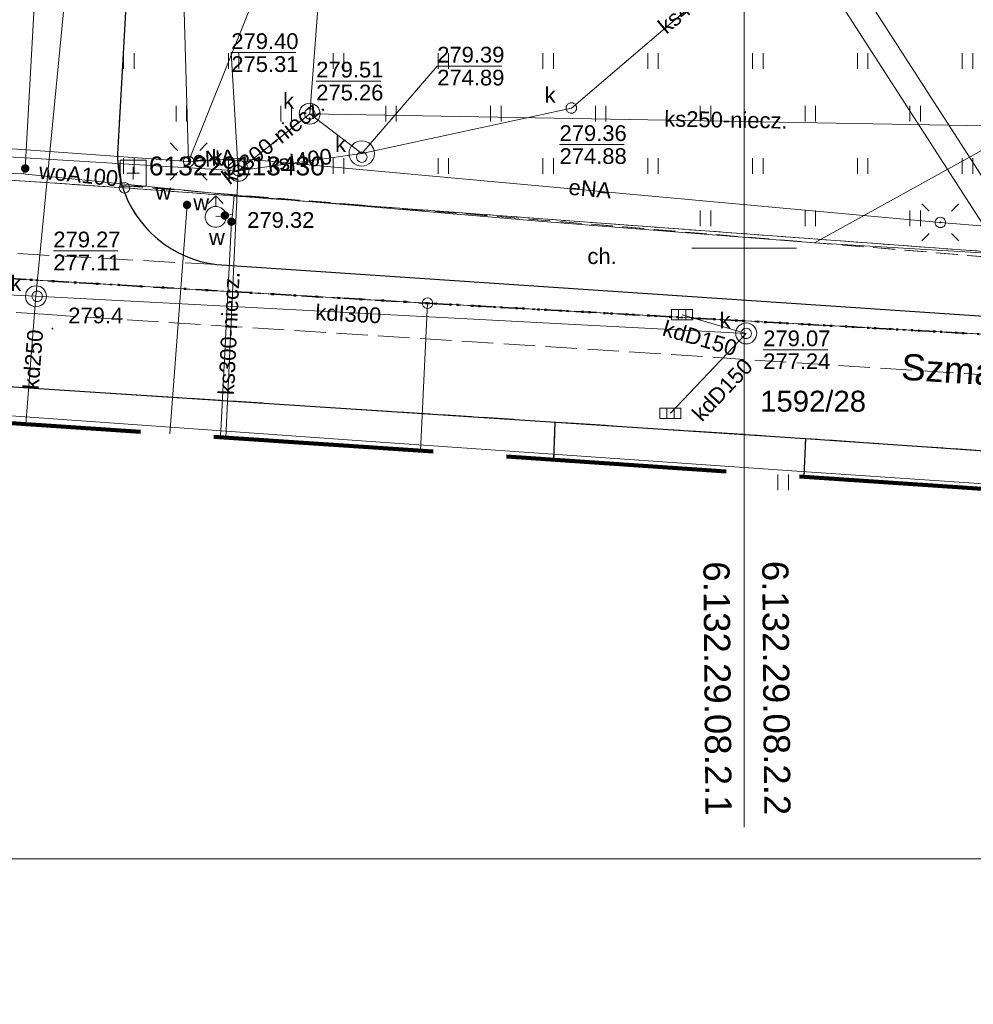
# Model space of a CAD drawing. Extents: x 0 to 6568752, y 0 to 5584302.
# Tile 8 of 74: x 6568365 to 6568411, y 5583914 to 5583961. Entities that reach past the tile are written whole.
import ezdxf
from ezdxf.enums import TextEntityAlignment as Align

# ---------------------------------------------------------------- set-up
doc = ezdxf.new("R2010")
doc.units = 0
doc.header["$PDSIZE"] = 0.75
for name, pattern in [('GAK', [3.5, 2, -0.7, 0.1, -0.7]), ('KROPK2', [1, 0.05, -0.95]), ('KROPK2-2-2', [3.49, 1, -0.47, 0.05, -0.47, 1, -0.5]), ('PRZER1-1', [1, 0.5, -0.5]), ('PRZER2-1', [1.5, 1, -0.5]), ('PRZER3-1', [2, 1.5, -0.5])]:
    doc.linetypes.add(name, pattern=pattern)
doc.layers.get('0').update_dxf_attribs({"linetype": 'CONTINUOUS'})
doc.layers.get('Defpoints').update_dxf_attribs({"linetype": 'CONTINUOUS'})
for name, color, linetype, lineweight in [('EGDE', 7, 'CONTINUOUS', 18), ('EGDE_O', 7, 'CONTINUOUS', 18), ('EGPG', 7, 'CONTINUOUS', 18), ('GELULI_O', 7, 'CONTINUOUS', 18), ('GESGPS', 7, 'CONTINUOUS', 35), ('GESJAE', 7, 'CONTINUOUS', 50), ('GUPPRZ_O', 7, 'CONTINUOUS', 18), ('OSSP', 7, 'CONTINUOUS', 18), ('OSSP_O', 7, 'CONTINUOUS', 18), ('OTKC', 7, 'CONTINUOUS', 18), ('OTKC_O', 7, 'CONTINUOUS', 18), ('OTKJ', 7, 'CONTINUOUS', 18), ('OTKK', 7, 'CONTINUOUS', 25), ('OTRN', 7, 'CONTINUOUS', 13), ('OTRN_O', 7, 'CONTINUOUS', 13), ('OTZT', 7, 'CONTINUOUS', 18), ('ramka sekcji', 7, 'CONTINUOUS', 18), ('siec', 7, 'GAK', 70), ('SUEO', 7, 'CONTINUOUS', 18), ('SUPK', 7, 'CONTINUOUS', 18), ('SUPW', 7, 'CONTINUOUS', 18), ('SUPW_O', 7, 'CONTINUOUS', 18), ('zakres', 6, 'PRZER3-1', 106)]:
    doc.layers.add(name, color=color, linetype=linetype, lineweight=lineweight)
for name, color, linetype, lineweight, true_color in [('EGUG', 7, 'CONTINUOUS', 18, 0x008000), ('GELULI', 7, 'CONTINUOUS', 18, 0xfeffff), ('SUEP', 1, 'CONTINUOUS', 18, 0xff0000), ('SUEP_O', 1, 'CONTINUOUS', 18, 0xff0000), ('SUKK', 7, 'CONTINUOUS', 18, 0x803300), ('SUKP', 7, 'CONTINUOUS', 18, 0x803300), ('SUKP_O', 7, 'CONTINUOUS', 18, 0x803300), ('SUKS', 7, 'CONTINUOUS', 18, 0x803300), ('SUKS_O', 7, 'CONTINUOUS', 18, 0x803300), ('SUWH', 5, 'CONTINUOUS', 18, 0x0000ff), ('SUWP', 5, 'CONTINUOUS', 18, 0x0000ff), ('SUWP_O', 5, 'CONTINUOUS', 18, 0x0000ff), ('SUWW', 5, 'CONTINUOUS', 18, 0x0000ff), ('SUWW_O', 5, 'CONTINUOUS', 18, 0x0000ff)]:
    doc.layers.add(name, color=color, linetype=linetype, lineweight=lineweight, true_color=true_color)
doc.styles.add('Arial', font='arial.ttf')
doc.styles.add('GEO-INFO', font='arial.ttf')
doc.dimstyles.get("Standard").update_dxf_attribs({"dimtxt": 0.18, "dimasz": 0.18, "dimexe": 0.18, "dimexo": 0.0625, "dimgap": 0.09, "dimtad": 0, "dimtih": 1, "dimtoh": 1, "dimdec": 4, "dimzin": 0, "dimdsep": 46, "dimtxsty": 'Standard', "dimcen": 0.09, "dimadec": 0, "dimazin": 0, "dimtfac": 1, "dimtdec": 4, "dimtofl": 0, "dimtmove": 0, "dimatfit": 3, "dimfxl": 0, "dimtolj": 1, "dimtzin": 0, "dimarcsym": 0})

# ---------------------------------------------------------------- blocks, each defined once
blk = doc.blocks.new('D_GSPWPN1')
blk.add_hatch(color=0).paths.add_polyline_path([(-0.045, 0), (-0.043467, -0.011647), (-0.038971, -0.0225), (-0.03182, -0.03182), (-0.0225, -0.038971), (-0.011647, -0.043467), (0, -0.045), (0.011647, -0.043467), (0.0225, -0.038971), (0.03182, -0.03182), (0.038971, -0.0225), (0.043467, -0.011647), (0.045, 0), (0.043467, 0.011647), (0.038971, 0.0225), (0.03182, 0.03182), (0.0225, 0.038971), (0.011647, 0.043467), (0, 0.045), (-0.011647, 0.043467), (-0.0225, 0.038971), (-0.03182, 0.03182), (-0.038971, 0.0225), (-0.043467, 0.011647)])
blk = doc.blocks.new('D_GUPWZA1')
blk.add_hatch(color=0).paths.add_polyline_path([(-0.2, 0), (-0.193185, -0.051764), (-0.173205, -0.1), (-0.141421, -0.141421), (-0.1, -0.173205), (-0.051764, -0.193185), (0, -0.2), (0.051764, -0.193185), (0.1, -0.173205), (0.141421, -0.141421), (0.173205, -0.1), (0.193185, -0.051764), (0.2, 0), (0.193185, 0.051764), (0.173205, 0.1), (0.141421, 0.141421), (0.1, 0.173205), (0.051764, 0.193185), (0, 0.2), (-0.051764, 0.193185), (-0.1, 0.173205), (-0.141421, 0.141421), (-0.173205, 0.1), (-0.193185, 0.051764)])
blk = doc.blocks.new('D_GUPIWZ1_1')
at = {"color": 0}
blk.add_lwpolyline([(0, 0.25), (0.064705, 0.241481), (0.125, 0.216506), (0.176777, 0.176777), (0.216506, 0.125), (0.241481, 0.064705), (0.25, 0), (0.241481, -0.064705), (0.216506, -0.125), (0.176777, -0.176777), (0.125, -0.216506), (0.064705, -0.241481), (0, -0.25), (-0.064705, -0.241481), (-0.125, -0.216506), (-0.176777, -0.176777), (-0.216506, -0.125), (-0.241481, -0.064705), (-0.25, 0), (-0.241481, 0.064705), (-0.216506, 0.125), (-0.176777, 0.176777), (-0.125, 0.216506), (-0.064705, 0.241481)], close=True, dxfattribs=at)
blk = doc.blocks.new('D_GUPKKS1')
at = {"color": 0}
blk.add_lwpolyline([(0.5, -0.25), (-0.5, -0.25), (-0.5, 0.25), (0.5, 0.25)], close=True, dxfattribs=at)
for points in [[(-0.175, -0.25), (-0.175, 0.25)], [(0.175, -0.25), (0.175, 0.25)]]:
    blk.add_lwpolyline(points, dxfattribs=at)
blk = doc.blocks.new('D_GUPKSD1_1')
at = {"color": 0}
blk.add_lwpolyline([(0, 0.25), (0.064705, 0.241481), (0.125, 0.216506), (0.176777, 0.176777), (0.216506, 0.125), (0.241481, 0.064705), (0.25, 0), (0.241481, -0.064705), (0.216506, -0.125), (0.176777, -0.176777), (0.125, -0.216506), (0.064705, -0.241481), (0, -0.25), (-0.064705, -0.241481), (-0.125, -0.216506), (-0.176777, -0.176777), (-0.216506, -0.125), (-0.241481, -0.064705), (-0.25, 0), (-0.241481, 0.064705), (-0.216506, 0.125), (-0.176777, 0.176777), (-0.125, 0.216506), (-0.064705, 0.241481)], close=True, dxfattribs=at)
blk = doc.blocks.new('D_GUPWDT1')
at = {"color": 0}
for points in [[(-0.353553, 0.646447), (0, 1), (0.353553, 0.646447)], [(0, 0.5), (0, 1)]]:
    blk.add_lwpolyline(points, dxfattribs=at)
blk.add_lwpolyline([(0, 0.5), (0.086824, 0.492404), (0.17101, 0.469846), (0.25, 0.433013), (0.321394, 0.383022), (0.383022, 0.321394), (0.433013, 0.25), (0.469846, 0.17101), (0.492404, 0.086824), (0.5, 0), (0.492404, -0.086824), (0.469846, -0.17101), (0.433013, -0.25), (0.377875, -0.32743), (0.309079, -0.393027), (0.229113, -0.444418), (0.140866, -0.479746), (0.047528, -0.497736), (-0.047528, -0.497736), (-0.140866, -0.479746), (-0.229113, -0.444418), (-0.309079, -0.393027), (-0.377875, -0.32743), (-0.433013, -0.25), (-0.4725, -0.163534), (-0.494911, -0.071157), (-0.499434, 0.023791), (-0.485906, 0.117879), (-0.454816, 0.207708), (-0.407288, 0.290028), (-0.34504, 0.361867), (-0.27032, 0.420627), (-0.185831, 0.464184), (-0.094626, 0.490964)], close=True, dxfattribs=at)
blk = doc.blocks.new('D_GSPSSP1')
at = {"color": 0}
blk.add_lwpolyline([(0.625, 0.625), (0.625, -0.625), (-0.625, -0.625), (-0.625, 0.625)], close=True, dxfattribs=at)
for points in [[(0.3, 0), (-0.3, 0)], [(0, 0.3), (0, -0.3)]]:
    blk.add_lwpolyline(points, dxfattribs=at)
blk = doc.blocks.new('D_GEPPGD1_1')
at = {"color": 0}
blk.add_lwpolyline([(0, 0.25), (0.077254, 0.237764), (0.146946, 0.202254), (0.202254, 0.146946), (0.237764, 0.077254), (0.25, 0), (0.237764, -0.077254), (0.202254, -0.146946), (0.146946, -0.202254), (0.077254, -0.237764), (0, -0.25), (-0.077254, -0.237764), (-0.146946, -0.202254), (-0.202254, -0.146946), (-0.237764, -0.077254), (-0.25, 0), (-0.237764, 0.077254), (-0.202254, 0.146946), (-0.146946, 0.202254), (-0.077254, 0.237764)], close=True, dxfattribs=at)
blk = doc.blocks.new('D_GUPELA2')
blk.add_hatch(color=0).paths.add_polyline_path([(-0.001087, 0.044987), (0.011881, 0.043403), (0.021281, 0.03965), (0.030065, 0.033482), (0.038133, 0.023893), (0.043117, 0.012881), (0.044986, 0.001113), (0.044323, -0.007777), (0.040557, -0.019497), (0.033417, -0.030138), (0.024849, -0.037517), (0.013788, -0.042836), (0.002013, -0.044955), (-0.00982, -0.043916), (-0.020466, -0.040077), (-0.029541, -0.033946), (-0.036867, -0.025804), (-0.04187, -0.01649), (-0.04461, -0.005909), (-0.044532, 0.006476), (-0.041285, 0.017903), (-0.034764, 0.028574), (-0.024479, 0.03776), (-0.013449, 0.042943)])
at = {"color": 0}
for points in [[(-0.883883, 0.883883), (-0.53033, 0.53033)], [(0.883883, 0.883883), (0.53033, 0.53033)], [(-0.883883, -0.883883), (-0.53033, -0.53033)], [(0.883883, -0.883883), (0.53033, -0.53033)]]:
    blk.add_lwpolyline(points, dxfattribs=at)
blk = doc.blocks.new('D_GUPELA1')
at = {"color": 0}
blk.add_lwpolyline([(0, 0.25), (0.064705, 0.241481), (0.125, 0.216506), (0.176777, 0.176777), (0.216506, 0.125), (0.241481, 0.064705), (0.25, 0), (0.241481, -0.064705), (0.216506, -0.125), (0.176777, -0.176777), (0.125, -0.216506), (0.064705, -0.241481), (0, -0.25), (-0.064705, -0.241481), (-0.125, -0.216506), (-0.176777, -0.176777), (-0.216506, -0.125), (-0.241481, -0.064705), (-0.25, 0), (-0.241481, 0.064705), (-0.216506, 0.125), (-0.176777, 0.176777), (-0.125, 0.216506), (-0.064705, 0.241481)], close=True, dxfattribs=at)
blk = doc.blocks.new('D_GSSUTR1')
at = {"color": 0}
for points in [[(-0.25666, 0.36165), (-0.25666, -0.38835)], [(0.24334, -0.38835), (0.24334, 0.36165)]]:
    blk.add_lwpolyline(points, dxfattribs=at)
blk = doc.blocks.new('*D45')
at = {"layer": 'Defpoints', "color": 0}
for p in [(6568647.5, 5584150), (6568650, 5584150), (0, 0)]:
    blk.add_point(p, dxfattribs=at)
at = {"layer": 'ramka sekcji', "color": 0, "lineweight": -2}
blk.add_line((6568649.938, 5584150), (6568647.5, 5584150), dxfattribs=at)
at = {"layer": 'ramka sekcji', "color": 0, "insert": (6568644.106, 5584150), "char_height": 0.75, "attachment_point": 5, "style": 'GEO-INFO'}
blk.add_mtext('\\A1;5584150.0000', dxfattribs=at)
blk = doc.blocks.new('*D46')
at = {"layer": 'Defpoints', "color": 0}
for p in [(6568650, 5584152.5), (6568650, 5584150), (0, 0)]:
    blk.add_point(p, dxfattribs=at)
at = {"layer": 'ramka sekcji', "color": 0, "lineweight": -2}
blk.add_line((6568650, 5584150.062), (6568650, 5584152.5), dxfattribs=at)
at = {"layer": 'ramka sekcji', "color": 0, "insert": (6568650, 5584155.896), "char_height": 0.75, "attachment_point": 5, "rotation": 90, "style": 'GEO-INFO'}
blk.add_mtext('\\A1;6568650.0000', dxfattribs=at)

msp = doc.modelspace()

# ---------------------------------------------------------------- linework, layer by layer
at = {"layer": 'EGDE', "linetype": 'Continuous', "elevation": 10.22}
for points in [[(6568594.31055, 5583939.47691), (6568591.06023, 5583939.65534), (6568585.12694, 5583937.54872), (6568482.90911, 5583944.55214), (6568370.44353, 5583952.88368), (6568294.32233, 5583957.98331), (6568295.92847, 5583986.21622), (6568307.93382, 5584034.73468), (6568319.9193, 5584083.24287), (6568320.72616, 5584086.59352), (6568329.45932, 5584084.84591), (6568374.48985, 5584081.95589), (6568374.92948, 5584088.19204), (6568391.77674, 5584086.94902), (6568441.65482, 5584081.9513), (6568491.15577, 5584079.0589), (6568538.06756, 5584076.86319), (6568558.47556, 5584075.58605), (6568583.6998, 5584038.16817), (6568609.00522, 5584036.3441), (6568644.22449, 5584009.45582)], [(6568329.64942, 5583950.6479), (6568347.08402, 5583949.61245), (6568384.89553, 5583947.37946), (6568384.55877, 5583940.34066)], [(6568384.55877, 5583940.34066), (6568384.89553, 5583947.37946)], [(6568384.89553, 5583947.37946), (6568422.02493, 5583945.3077), (6568421.59917, 5583937.83878)]]:
    msp.add_lwpolyline(points, dxfattribs=at)
msp.add_lwpolyline([(6568294.32233, 5583957.98331), (6568370.44353, 5583952.88368), (6568482.90911, 5583944.55214), (6568585.12694, 5583937.54872), (6568581.68298, 5583936.28424), (6568555.7519, 5583937.77022), (6568518.83334, 5583939.77466), (6568501.75009, 5583940.70461), (6568484.61672, 5583941.64391), (6568470.18479, 5583942.48802), (6568455.74272, 5583943.342), (6568440.05974, 5583944.25999), (6568422.02493, 5583945.3077), (6568384.89553, 5583947.37946), (6568347.08402, 5583949.61245), (6568329.64942, 5583950.6479), (6568293.66008, 5583952.72437), (6568294.26523, 5583956.9825)], close=True, dxfattribs=at)
at = {"layer": 'EGUG', "linetype": 'PRZER1-1', "lineweight": 18, "elevation": 10.08}
for points in [[(6568482.90911, 5583944.55214), (6568370.44353, 5583952.88368), (6568294.32233, 5583957.98331), (6568294.26523, 5583956.9825), (6568277.26098, 5583957.9935), (6568263.9809, 5583958.70246), (6568268.42617, 5584011.06381), (6568271.58328, 5584050.08752), (6568274.3496, 5584077.53529), (6568277.46122, 5584095.26675), (6568302.13672, 5584090.3243), (6568320.72616, 5584086.59352), (6568329.45932, 5584084.84591), (6568374.48985, 5584081.95589), (6568374.92948, 5584088.19204), (6568375.19, 5584092.43), (6568377.65, 5584132.3), (6568371.2, 5584132.71), (6568369.87809, 5584134.81056), (6568369.45834, 5584137.11533), (6568375.25714, 5584238.8479)], [(6568268.42617, 5584011.06381), (6568263.9809, 5583958.70246), (6568277.26098, 5583957.9935), (6568294.26523, 5583956.9825), (6568294.32233, 5583957.98331), (6568370.44353, 5583952.88368), (6568482.90911, 5583944.55214)], [(6568593.99258, 5583935.5803), (6568581.68298, 5583936.28424), (6568555.7519, 5583937.77022), (6568518.83334, 5583939.77466), (6568501.75009, 5583940.70461), (6568484.61672, 5583941.64391), (6568470.18479, 5583942.48802), (6568455.74272, 5583943.342), (6568440.05974, 5583944.25999), (6568422.02493, 5583945.3077), (6568384.89553, 5583947.37946), (6568347.08402, 5583949.61245), (6568329.64942, 5583950.6479), (6568293.66008, 5583952.72437), (6568292.84874, 5583952.82392), (6568273.1723, 5583953.99051), (6568262.61008, 5583954.10444), (6568261.2106, 5583954.0564), (6568251.21944, 5583954.86774), (6568249.43294, 5583955.01221)], [(6568249.43294, 5583955.01221), (6568251.21944, 5583954.86774), (6568261.2106, 5583954.0564), (6568262.61008, 5583954.10444), (6568273.1723, 5583953.99051), (6568292.84874, 5583952.82392), (6568293.66008, 5583952.72437), (6568329.64942, 5583950.6479), (6568347.08402, 5583949.61245), (6568384.89553, 5583947.37946), (6568422.02493, 5583945.3077), (6568440.05974, 5583944.25999), (6568455.74272, 5583943.342), (6568470.18479, 5583942.48802), (6568484.61672, 5583941.64391), (6568501.75009, 5583940.70461), (6568518.83334, 5583939.77466), (6568555.7519, 5583937.77022), (6568581.68298, 5583936.28424), (6568593.99258, 5583935.5803)]]:
    msp.add_lwpolyline(points, dxfattribs=at)
at = {"layer": 'GELULI', "linetype": 'PRZER3-1', "lineweight": 18, "elevation": 9.97}
msp.add_lwpolyline([(6568257.68002, 5583953.56117), (6568273.02018, 5583952.80804), (6568279.28752, 5583952.50034), (6568361.27954, 5583947.19007), (6568366.57688, 5583946.84984), (6568459.54165, 5583940.8789), (6568479.59264, 5583939.22807), (6568523.93079, 5583935.57764), (6568539.24255, 5583934.31701), (6568593.60366, 5583930.81428)], dxfattribs=at)
at = {"layer": 'GESGPS', "linetype": 'KROPK2-2-2', "lineweight": 35, "elevation": 10.1}
for points in [[(6568361.59535, 5584252.09289), (6568361.26341, 5584250.74162), (6568355.87516, 5584228.80739), (6568343.88997, 5584180.27922), (6568337.0279, 5584152.47866), (6568332.74, 5584135.02), (6568331.91463, 5584131.76118), (6568322.71334, 5584094.57975), (6568320.72616, 5584086.59352), (6568319.9193, 5584083.24287), (6568307.93382, 5584034.73468), (6568295.92847, 5583986.21622), (6568294.32233, 5583957.98331), (6568294.26523, 5583956.9825), (6568293.66008, 5583952.72437), (6568329.64942, 5583950.6479), (6568347.08402, 5583949.61245), (6568384.89553, 5583947.37946), (6568422.02493, 5583945.3077)], [(6568249.43294, 5583955.01221), (6568251.21944, 5583954.86774), (6568261.2106, 5583954.0564), (6568262.61008, 5583954.10444), (6568273.1723, 5583953.99051), (6568292.84874, 5583952.82392), (6568293.66008, 5583952.72437), (6568329.64942, 5583950.6479), (6568347.08402, 5583949.61245), (6568384.89553, 5583947.37946), (6568422.02493, 5583945.3077), (6568440.05974, 5583944.25999), (6568455.74272, 5583943.342), (6568470.18479, 5583942.48802), (6568484.61672, 5583941.64391), (6568501.75009, 5583940.70461), (6568518.83334, 5583939.77466), (6568555.7519, 5583937.77022), (6568581.68298, 5583936.28424), (6568593.99258, 5583935.5803)]]:
    msp.add_lwpolyline(points, dxfattribs=at)
at = {"layer": 'GESJAE', "linetype": 'KROPK2', "lineweight": 50, "elevation": 10.22}
for points in [[(6568593.99258, 5583935.5803), (6568581.68298, 5583936.28424), (6568555.7519, 5583937.77022), (6568518.83334, 5583939.77466), (6568501.75009, 5583940.70461), (6568484.61672, 5583941.64391), (6568470.18479, 5583942.48802), (6568455.74272, 5583943.342), (6568440.05974, 5583944.25999), (6568422.02493, 5583945.3077), (6568384.89553, 5583947.37946), (6568347.08402, 5583949.61245), (6568329.64942, 5583950.6479), (6568293.66008, 5583952.72437), (6568292.84874, 5583952.82392), (6568273.1723, 5583953.99051), (6568262.61008, 5583954.10444), (6568261.2106, 5583954.0564), (6568251.21944, 5583954.86774), (6568249.43294, 5583955.01221)], [(6568249.43294, 5583955.01221), (6568251.21944, 5583954.86774), (6568261.2106, 5583954.0564), (6568262.61008, 5583954.10444), (6568273.1723, 5583953.99051), (6568292.84874, 5583952.82392), (6568293.66008, 5583952.72437), (6568329.64942, 5583950.6479), (6568347.08402, 5583949.61245), (6568384.89553, 5583947.37946), (6568422.02493, 5583945.3077), (6568440.05974, 5583944.25999), (6568455.74272, 5583943.342), (6568470.18479, 5583942.48802), (6568484.61672, 5583941.64391), (6568501.75009, 5583940.70461), (6568518.83334, 5583939.77466), (6568555.7519, 5583937.77022), (6568581.68298, 5583936.28424), (6568593.99258, 5583935.5803)]]:
    msp.add_lwpolyline(points, dxfattribs=at)
at = {"layer": 'GUPPRZ_O', "linetype": 'Continuous', "lineweight": 13, "elevation": 10.8, "flags": 128}
for points in [[(6568375.87, 5583953.7), (6568375.53791, 5583959.33511), (6568378.61791, 5583959.33511)], [(6568381.7576, 5583954.52498), (6568385.35816, 5583958.69081), (6568388.43816, 5583958.69081)], [(6568379.58791, 5583957.97728), (6568382.66791, 5583957.97728)], [(6568391.19233, 5583954.94718), (6568394.27233, 5583954.94718)], [(6568367.04881, 5583949.87281), (6568370.12881, 5583949.87281)], [(6568400.90758, 5583945.15776), (6568403.98758, 5583945.15776)]]:
    msp.add_lwpolyline(points, dxfattribs=at)
at = {"layer": 'OTKC', "linetype": 'PRZER2-1', "lineweight": 18, "elevation": 10.18}
msp.add_lwpolyline([(6568374.84, 5583949.22, -0.2946697), (6568370.32, 5583953), (6568416.12, 5583949.21, -0.25234606), (6568411.69, 5583946.74)], format="xyb", close=True, dxfattribs=at)
at = {"layer": 'OTKJ', "linetype": 'PRZER3-1', "lineweight": 18, "elevation": 10.18}
msp.add_lwpolyline([(6568374.23, 5584017), (6568373.62, 5584007.68), (6568379.01, 5584005.59), (6568376.11, 5583963.78), (6568370.56, 5583962.41), (6568370.11, 5583954.51, 0.07599896), (6568370.32, 5583953, 0.2946697), (6568374.84, 5583949.22), (6568360.74, 5583950)], format="xyb", dxfattribs=at)
msp.add_lwpolyline([(6568411.48, 5583940.34), (6568402.93, 5583940.93), (6568396.38, 5583941.36), (6568390.98789, 5583941.71091), (6568361.96, 5583943.6), (6568345.31, 5583944.72), (6568344.62, 5583944.76), (6568343.37, 5583944.84), (6568312.52, 5583946.82), (6568294.95, 5583948.03), (6568274.83854, 5583949.21025), (6568269.39, 5583949.53)], dxfattribs=at)
at = {"layer": 'OTKK', "linetype": 'Continuous', "lineweight": 25, "elevation": 10.18}
for points in [[(6568380.27, 5584081.43), (6568383.67, 5584079.42), (6568382.19, 5584056.2), (6568382.02, 5584053.21), (6568379.98, 5584021.47), (6568374.47, 5584019.74), (6568374.23, 5584017), (6568373.62, 5584007.68), (6568379.01, 5584005.59), (6568376.11, 5583963.78), (6568370.56, 5583962.41), (6568370.11, 5583954.51, 0.07599896), (6568370.32, 5583953, 0.2946697), (6568374.84, 5583949.22), (6568411.69, 5583946.74, 0.39350109)], [(6568358.66488, 5583942.08966, -0.16710768), (6568361.96, 5583943.6), (6568396.38, 5583941.36), (6568402.93, 5583940.93), (6568411.48, 5583940.34), (6568422.95, 5583939.56), (6568439.54, 5583938.66), (6568444.68, 5583938.19), (6568449.07, 5583937.92), (6568462.13971, 5583937.01223), (6568472.97, 5583936.26), (6568476.32, 5583936.13), (6568485.59074, 5583935.3109), (6568497.17612, 5583934.43965), (6568503.65, 5583934.16), (6568509.55728, 5583933.95163), (6568515.01, 5583933.41), (6568521.24, 5583932.63), (6568523.49, 5583932.78), (6568529.09, 5583932.43), (6568534.71, 5583931.94), (6568543.91, 5583931.15), (6568545.21, 5583929.53), (6568545.21725, 5583929.48905)]]:
    msp.add_lwpolyline(points, format="xyb", dxfattribs=at)
for points in [[(6568390.92179, 5583939.91088), (6568390.98789, 5583941.71091)], [(6568402.93, 5583940.93), (6568402.8401, 5583939.10586)]]:
    msp.add_lwpolyline(points, dxfattribs=at)
at = {"layer": 'OTZT', "color": 7, "linetype": 'PRZER2-1', "lineweight": 18, "elevation": 10.1}
for points in [[(6568416.12, 5583949.21), (6568370.32, 5583953), (6568370.11, 5583954.51), (6568370.56, 5583962.41), (6568376.11, 5583963.78), (6568379.01, 5584005.59), (6568373.62, 5584007.68), (6568374.23, 5584017), (6568375.12, 5584017.59), (6568381.28, 5584019.4), (6568404.95, 5584017.73), (6568404.89, 5584016.89), (6568404.74, 5584015.03978), (6568403.97993, 5584015.08901), (6568404.08, 5584016.73), (6568399.95, 5584016.92), (6568397.62, 5584017.08), (6568397.48, 5584015.51), (6568396.53, 5584004.09), (6568414.4, 5584002.86)], [(6568402.8401, 5583939.10586), (6568402.93, 5583940.93), (6568396.38, 5583941.36), (6568390.98789, 5583941.71091), (6568390.92179, 5583939.91088)]]:
    msp.add_lwpolyline(points, dxfattribs=at)
at = {"layer": 'ramka sekcji'}
for p, q in [((6568400, 5583922.37672), (6568400, 5584000)), ((6568400, 5583950), (6568400, 5583952.5)), ((6568400, 5583950), (6568397.5, 5583950)), ((6568400, 5583950), (6568400, 5583947.5)), ((6568400, 5583950), (6568402.5, 5583950))]:
    msp.add_line(p, q, dxfattribs=at)
at = {"layer": 'siec', "linetype": 'ByBlock', "lineweight": 20}
msp.add_lwpolyline([(6568734.39713, 5584289.91756), (6568238.01967, 5584289.91756), (6568238.01967, 5583920.87902), (6568734.39713, 5583920.87902)], close=True, dxfattribs=at)
at = {"layer": 'SUEP', "linetype": 'Continuous', "lineweight": 18, "elevation": 10.14}
for points in [[(6568373.5, 5583954.14), (6568377.24, 5583963.51), (6568377.84, 5583983.21), (6568378.63, 5583990.16), (6568380.23, 5584009.47), (6568379.89, 5584012.7), (6568380.83, 5584028.01), (6568381.62, 5584039.2), (6568383.04, 5584058.39), (6568383.52, 5584068.48), (6568383.96, 5584079.32)], [(6568373.5, 5583954.14), (6568373.28509, 5583961.31096), (6568371.5736, 5583962.96903), (6568372.67039, 5583981.06459), (6568373.54092, 5583983.35598)], [(6568373.5, 5583954.14), (6568348.4865, 5583955.94402), (6568332.19594, 5583956.98221), (6568302.73068, 5583959.01073), (6568275.64401, 5583960.85289)], [(6568373.5, 5583954.14), (6568375.92587, 5583954.28443)], [(6568501.6896, 5583945.31919), (6568472.25746, 5583946.86907), (6568440.21549, 5583948.70235), (6568409.35359, 5583951.23589), (6568375.92587, 5583954.28443)], [(6568473.29386, 5583934.34709), (6568473.16984, 5583934.35584), (6568449.33485, 5583936.15886), (6568422.479, 5583938.01297), (6568402.73022, 5583939.35862), (6568381.74001, 5583940.80828), (6568355.01339, 5583942.72407), (6568327.45479, 5583944.78916), (6568298.14637, 5583946.83171), (6568267.64219, 5583948.53883)]]:
    msp.add_lwpolyline(points, dxfattribs=at)
at = {"layer": 'SUKP', "linetype": 'Continuous', "lineweight": 18, "elevation": 10.14}
for points in [[(6568366.22, 5583947.71038), (6568369.23774, 5583978.78302), (6568371.94482, 5584027.33289)], [(6568382.2321, 5584011.95303), (6568381.2973, 5583982.9702), (6568379.28, 5583956.41)], [(6568403.07267, 5583966.26809), (6568421.3818, 5583937.85347)], [(6568381.7576, 5583954.52498), (6568391.75675, 5583956.69308), (6568402.5683, 5583965.9431)], [(6568402.06394, 5583965.61811), (6568419.8893, 5583937.95428)], [(6568269.92187, 5583959.49306), (6568314.42, 5583957.33), (6568338.5, 5583955.97), (6568375.87, 5583953.7)], [(6568379.28, 5583956.41), (6568375.87, 5583953.7)], [(6568415.11015, 5583955.784), (6568379.28, 5583956.41)], [(6568379.28, 5583956.41), (6568381.7576, 5583954.52498)], [(6568375.87, 5583953.7), (6568381.7576, 5583954.52498)], [(6568375.87, 5583953.7), (6568375.27306, 5583940.96786)], [(6568366.22, 5583947.71038), (6568358.45532, 5583948.08326), (6568312.95, 5583951.09)], [(6568365.73987, 5583941.61178), (6568366.22, 5583947.71038)], [(6568400.09595, 5583945.93978), (6568366.22, 5583947.71038)], [(6568397.04, 5583946.83), (6568400.09595, 5583945.93978)], [(6568396.48, 5583942.13), (6568400.09595, 5583945.93978)]]:
    msp.add_lwpolyline(points, dxfattribs=at)
at = {"layer": 'SUPK', "linetype": 'Continuous', "lineweight": 18, "elevation": 10.14}
for points in [[(6568379.27477, 5583955.92134, -1), (6568379.27477, 5583956.92134, -1)], [(6568381.7576, 5583953.92122, -0.99999999), (6568381.7576, 5583955.12875, -0.99999999)], [(6568375.87, 5583953.2, -1), (6568375.87, 5583954.2, -1)], [(6568366.22, 5583947.21038, -1), (6568366.22, 5583948.21038, -1)], [(6568400.09595, 5583945.43978, -1), (6568400.09595, 5583946.43978, -1)]]:
    msp.add_lwpolyline(points, format="xyb", close=True, dxfattribs=at)
at = {"layer": 'SUWP', "linetype": 'Continuous', "lineweight": 18, "elevation": 10.14}
for points in [[(6568419.73601, 5584087.93935), (6568375.49, 5584091.04), (6568372.24015, 5584091.26574), (6568371.50499, 5584074.32878), (6568369.11009, 5584014.49059), (6568369.04881, 5584013.86124), (6568365.71, 5583953.81), (6568365.63169, 5583953.54639)], [(6568403.35963, 5583950.26759), (6568414.55085, 5583956.44227), (6568414.65681, 5583974.54188)], [(6568311.65073, 5583955.87641), (6568365.63169, 5583953.54639)], [(6568365.63169, 5583953.54639), (6568365.71469, 5583953.5428)], [(6568365.71469, 5583953.5428), (6568375.67832, 5583952.5411)], [(6568375.67832, 5583952.5411), (6568375.59019, 5583951.61989), (6568375.54471, 5583951.26928), (6568375.03329, 5583941.2919), (6568375.0062, 5583940.98589)], [(6568375.67832, 5583952.5411), (6568390.39564, 5583951.28063), (6568403.35963, 5583950.26759), (6568429.10146, 5583948.71915)], [(6568373.42421, 5583952.07202), (6568372.602, 5583941.14828)], [(6568375.59019, 5583951.61989), (6568375.23087, 5583951.56526), (6568374.7917, 5583951.49848)]]:
    msp.add_lwpolyline(points, dxfattribs=at)
at = {"layer": 'zakres', "ltscale": 7}
msp.add_lwpolyline([(6568419.28314, 5584244.20999), (6568355.04246, 5584262.48696), (6568313.61581, 5584275.31799), (6568306.59555, 5584258.01123), (6568299.2612, 5584234.56823), (6568280.6299, 5584172.98146), (6568276.44824, 5584154.31965), (6568267.58948, 5584107.60505), (6568261.88828, 5584068.50066), (6568256.46359, 5584021.7748), (6568252.69909, 5583965.99225), (6568250.34937, 5583966.23815), (6568248.9828, 5583949.49809), (6568593.23088, 5583926.24598)], dxfattribs=at)

# ---------------------------------------------------------------- block references
at = {"layer": 'EGPG', "linetype": 'Continuous', "lineweight": 18}
for p in [(6568370.44353, 5583952.88368, 10.24), (6568384.89553, 5583947.37946, 10.24)]:
    msp.add_blockref('D_GEPPGD1_1', p, dxfattribs=at)
at = {"layer": 'OSSP', "linetype": 'Continuous', "lineweight": 18}
msp.add_blockref('D_GSPSSP1', (6568370.856, 5583953.586, 10.36), dxfattribs=at)
at = {"layer": 'OTRN', "linetype": 'Continuous', "lineweight": 13}
msp.add_blockref('D_GSPWPN1', (6568367.01, 5583946.17, 10.08), dxfattribs=at)
at = {"layer": 'OTZT', "color": 7, "linetype": 'Continuous', "lineweight": 18}
for p in [(6568370.66, 5583958.94306, 10.1), (6568375.66, 5583958.94306, 10.1), (6568380.66, 5583958.94306, 10.1), (6568385.66, 5583958.94306, 10.1), (6568390.66, 5583958.94306, 10.1), (6568395.66, 5583958.94306, 10.1), (6568400.66, 5583958.94306, 10.1), (6568405.66, 5583958.94306, 10.1), (6568410.66, 5583958.94306, 10.1), (6568373.16, 5583956.44306, 10.1), (6568378.16, 5583956.44306, 10.1), (6568383.16, 5583956.44306, 10.1), (6568388.16, 5583956.44306, 10.1), (6568393.16, 5583956.44306, 10.1), (6568398.16, 5583956.44306, 10.1), (6568403.16, 5583956.44306, 10.1), (6568408.16, 5583956.44306, 10.1), (6568370.66, 5583953.94306, 10.1), (6568375.66, 5583953.94306, 10.1), (6568380.66, 5583953.94306, 10.1), (6568385.66, 5583953.94306, 10.1), (6568390.66, 5583953.94306, 10.1), (6568395.66, 5583953.94306, 10.1), (6568400.66, 5583953.94306, 10.1), (6568405.66, 5583953.94306, 10.1), (6568410.66, 5583953.94306, 10.1), (6568398.16, 5583951.44306, 10.1), (6568403.16, 5583951.44306, 10.1), (6568408.16, 5583951.44306, 10.1), (6568401.86685, 5583938.8495, 10.1)]:
    msp.add_blockref('D_GSSUTR1', p, dxfattribs=at)
at = {"layer": 'SUEO', "linetype": 'Continuous', "lineweight": 18}
for name, p in [('D_GUPELA2', (6568373.5, 5583954.14, 10.15)), ('D_GUPELA1', (6568373.5, 5583954.14, 10.16)), ('D_GUPELA2', (6568409.35359, 5583951.23589, 10.15)), ('D_GUPELA1', (6568409.35359, 5583951.23589, 10.16))]:
    msp.add_blockref(name, p, dxfattribs=at)
at = {"layer": 'SUKK', "linetype": 'Continuous', "lineweight": 18}
for p in [(6568397.04, 5583946.83, 10.16), (6568396.48, 5583942.13, 10.16)]:
    msp.add_blockref('D_GUPKKS1', p, dxfattribs=at)
at = {"layer": 'SUKS', "linetype": 'Continuous', "lineweight": 18}
msp.add_blockref('D_GUPKSD1_1', (6568391.75675, 5583956.69308, 10.16), dxfattribs=at)
at = {"layer": 'SUPW', "linetype": 'Continuous', "lineweight": 18}
for p in [(6568379.28, 5583956.41, 10.18), (6568381.76, 5583954.35, 10.18), (6568375.87, 5583953.7, 10.18), (6568366.28, 5583947.71, 10.18), (6568400.09595, 5583945.93978, 10.18)]:
    msp.add_blockref('D_GUPIWZ1_1', p, dxfattribs=at)
at = {"layer": 'SUWH', "linetype": 'Continuous', "lineweight": 18}
msp.add_blockref('D_GUPWDT1', (6568374.7917, 5583951.49848, 10.16), dxfattribs=at)
at = {"layer": 'SUWW', "linetype": 'Continuous', "lineweight": 18}
for p in [(6568365.71, 5583953.81, 10.16), (6568373.42421, 5583952.07202, 10.16), (6568375.23087, 5583951.56526, 10.16), (6568375.54471, 5583951.26928, 10.16)]:
    msp.add_blockref('D_GUPWZA1', p, dxfattribs=at)

# ---------------------------------------------------------------- texts
at = {"layer": 'EGDE_O', "linetype": 'Continuous', "style": 'Arial'}
msp.add_text('1592/28', height=1, dxfattribs=at).set_placement((6568403.28691, 5583942.20455, 10.8), align=Align.CENTER)
at = {"layer": 'GELULI_O', "linetype": 'Continuous', "lineweight": 0, "style": 'Arial'}
msp.add_text('Szmaragdowa', height=1.25, rotation=356.325055, dxfattribs=at).set_placement((6568413.02805, 5583943.37836, 10.8), align=Align.CENTER)
at = {"layer": 'GUPPRZ_O', "linetype": 'Continuous', "lineweight": 0, "style": 'Arial'}
for s, p in [('279.40', (6568375.53791, 5583959.50761, 10.8)), ('279.39', (6568385.35816, 5583958.86331, 10.8)), ('275.31', (6568375.53791, 5583958.41261, 10.8)), ('279.51', (6568379.58791, 5583958.14978, 10.8)), ('274.89', (6568385.35816, 5583957.76831, 10.8)), ('275.26', (6568379.58791, 5583957.05478, 10.8)), ('279.36', (6568391.19233, 5583955.11968, 10.8)), ('274.88', (6568391.19233, 5583954.02468, 10.8)), ('279.32', (6568376.29471, 5583950.9758, 10.8)), ('279.27', (6568367.04881, 5583950.04531, 10.8)), ('277.11', (6568367.04881, 5583948.95031, 10.8)), ('279.07', (6568400.90758, 5583945.33026, 10.8)), ('277.24', (6568400.90758, 5583944.23526, 10.8))]:
    msp.add_text(s, height=0.75, dxfattribs=at).set_placement(p)
at = {"layer": 'OSSP_O', "linetype": 'Continuous', "lineweight": 0, "style": 'Arial'}
msp.add_text('613229113430', height=0.9, dxfattribs=at).set_placement((6568371.606, 5583953.47767, 10.8))
at = {"layer": 'OTKC_O', "linetype": 'Continuous', "lineweight": 0, "style": 'Arial'}
msp.add_text('ch.', height=0.75, dxfattribs=at).set_placement((6568393.22, 5583949.25054, 10.8), align=Align.CENTER)
at = {"layer": 'OTRN_O', "linetype": 'Continuous', "lineweight": 0, "style": 'Arial'}
msp.add_text('279.4', height=0.75, dxfattribs=at).set_placement((6568367.76, 5583946.42, 10.8))
at = {"layer": 'ramka sekcji', "style": 'Arial'}
for s, p in [('6.132.29.08.2.1', (6568398.7286, 5583929.00044)), ('6.132.29.08.2.2', (6568401.53298, 5583929.02291))]:
    msp.add_text(s, height=1.25, rotation=630.490298, dxfattribs=at).set_placement(p, align=Align.MIDDLE_CENTER)
at = {"layer": 'SUEP_O', "linetype": 'Continuous', "lineweight": 0, "style": 'Arial'}
for rotation, p in [(3.407189, (6568374.73038, 5583953.91925, 10.8)), (354.789167, (6568392.61307, 5583952.4679, 10.8))]:
    msp.add_text('eNA', height=0.75, rotation=rotation, dxfattribs=at).set_placement(p, align=Align.CENTER)
at = {"layer": 'SUKP_O', "linetype": 'Continuous', "lineweight": 0, "style": 'Arial'}
for s, rotation, p in [('ks400', 40.549211, (6568397.35332, 5583961.09509, 10.8)), ('ks300-niecz.', 38.47491, (6568377.75759, 5583954.82524, 10.8)), ('ks250-niecz.', 358.999074, (6568399.12256, 5583955.75896, 10.8)), ('ksI400', 7.976476, (6568378.85453, 5583953.82185, 10.8)), ('ks300-niecz.', 87.31568, (6568375.80017, 5583945.92477, 10.8)), ('kdI300', 357.003375, (6568381.10003, 5583946.49741, 10.8)), ('kdD150', 343.758765, (6568397.78485, 5583945.35083, 10.8)), ('kd250', 85.498468, (6568366.45635, 5583944.66776, 10.8)), ('kdD150', 46.495191, (6568399.22721, 5583942.99307, 10.8))]:
    msp.add_text(s, height=0.75, rotation=rotation, dxfattribs=at).set_placement(p, align=Align.CENTER)
at = {"layer": 'SUKS_O', "linetype": 'Continuous', "lineweight": 0, "style": 'Arial'}
msp.add_text('k', height=0.75, dxfattribs=at).set_placement((6568391.00675, 5583956.94308, 10.8), align=Align.RIGHT)
at = {"layer": 'SUPW_O', "linetype": 'Continuous', "lineweight": 0, "style": 'Arial'}
for p in [(6568378.53, 5583956.66, 10.8), (6568381.01, 5583954.6, 10.8), (6568375.12, 5583953.95, 10.8), (6568365.53, 5583947.96, 10.8), (6568399.34595, 5583946.18978, 10.8)]:
    msp.add_text('k', height=0.75, dxfattribs=at).set_placement(p, align=Align.RIGHT)
at = {"layer": 'SUWP_O', "linetype": 'Continuous', "lineweight": 0, "style": 'Arial'}
msp.add_text('woA100', height=0.75, rotation=354.259012, dxfattribs=at).set_placement((6568368.21594, 5583953.13999, 10.8), align=Align.CENTER)
at = {"layer": 'SUWW_O', "linetype": 'Continuous', "lineweight": 0, "style": 'Arial'}
for p in [(6568372.67421, 5583952.32202, 10.8), (6568374.48087, 5583951.81526, 10.8), (6568375.22891, 5583950.15649, 10.8)]:
    msp.add_text('w', height=0.75, dxfattribs=at).set_placement(p, align=Align.RIGHT)

# ---------------------------------------------------------------- dimensions: what is measured, and where the dimension line sits
at = {"layer": 'ramka sekcji'}
for offset, dtype, picture, middle in [((0, 2.5), 1, '*D46', (6568650, 5584155.8956787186)), ((-2.5, 0), 0, '*D45', (6568644.1063676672, 5584150))]:
    dim = msp.add_ordinate_dim(feature_location=(6568650, 5584150), offset=offset, dtype=dtype, origin=(0, 0), dimstyle='Standard', override={"dimtxt": 0.75, "dimtxsty": 'GEO-INFO'}, dxfattribs=at)
    dim.commit()
    dim.dimension.update_dxf_attribs({"geometry": picture, "text_midpoint": middle})

doc.saveas('drawing.dxf')
